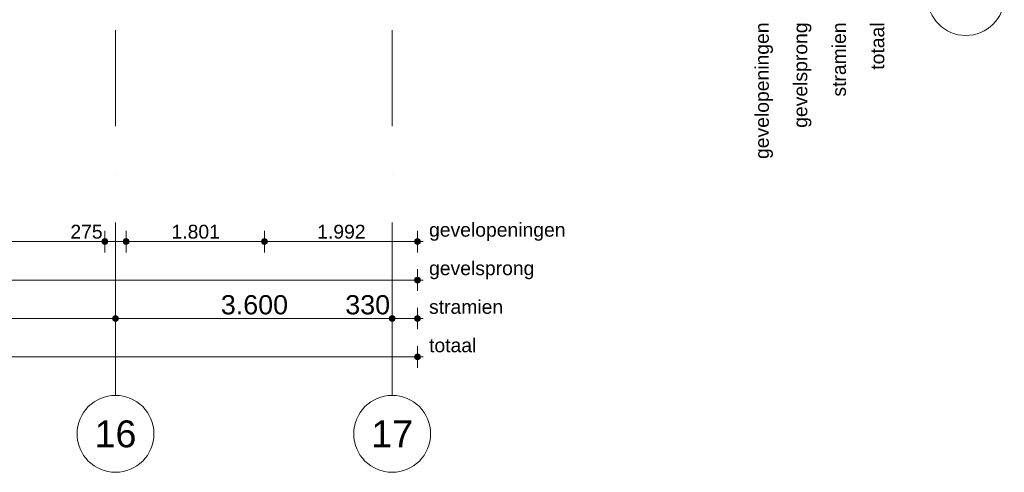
# Model space of a CAD drawing. Header units: millimetres. Extents: x -54205 to 167969, y -3415 to 61516.
# Tile 207 of 239: x 52753 to 65565, y -2884 to 3001. Entities that reach past the tile are written whole.
import ezdxf
from ezdxf.enums import TextEntityAlignment as Align

# ---------------------------------------------------------------- set-up
doc = ezdxf.new("R2010")
doc.units = ezdxf.units.MM
doc.header["$MEASUREMENT"] = 0
doc.linetypes.add('streep-punt', pattern=[2500, 1250, -625, 0, -625])
for name, color, linetype in [('Maatvoering 1_ 100', 7, 'Continuous'), ('Maatvoering 1_ 100 2D arcering', 7, 'Continuous'), ('New_Maatvoering 1_ 100', 7, 'Continuous'), ('New_Maatvoering 1_ 100 2D arcering', 7, 'Continuous'), ('Stramien', 7, 'Continuous')]:
    doc.layers.add(name, color=color, linetype=linetype)
doc.styles.add('GENERATED_STYLE_1', font='arial.ttf')
doc.styles.add('GENERATED_STYLE_2', font='arial.ttf')
doc.dimstyles.new('GENERATED_STYLE__1', dxfattribs={"dimtxt": 250, "dimasz": 142.5, "dimexe": 0.18, "dimexo": 0.0625, "dimgap": 0, "dimtad": 1, "dimtih": 1, "dimtoh": 1, "dimdec": 0, "dimzin": 0, "dimdsep": 46, "dimtxsty": 'GENERATED_STYLE_2', "dimblk": 'ARROWHEAD_11', "dimblk1": 'ARROWHEAD_11', "dimblk2": 'ARROWHEAD_11', "dimcen": 0.09, "dimse1": 1, "dimse2": 1, "dimclrd": 1, "dimclre": 1, "dimclrt": 2, "dimadec": 1, "dimazin": 0, "dimtfac": 1, "dimtdec": 4, "dimtmove": 0, "dimatfit": 3, "dimfxl": 1, "dimtolj": 1, "dimtzin": 0, "dimarcsym": 0})
doc.dimstyles.new('GENERATED_STYLE__2', dxfattribs={"dimtxt": 250, "dimasz": 142.5, "dimexe": 0.18, "dimexo": 0.0625, "dimgap": 0, "dimtad": 1, "dimtih": 1, "dimtoh": 1, "dimdec": 0, "dimzin": 0, "dimdsep": 46, "dimtxsty": 'GENERATED_STYLE_1', "dimblk": 'ARROWHEAD_11', "dimblk1": 'ARROWHEAD_11', "dimblk2": 'ARROWHEAD_11', "dimcen": 0.09, "dimse1": 1, "dimse2": 1, "dimclrd": 2, "dimclre": 2, "dimclrt": 2, "dimadec": 1, "dimazin": 0, "dimtfac": 1, "dimtdec": 4, "dimtmove": 0, "dimatfit": 3, "dimfxl": 1, "dimtolj": 1, "dimtzin": 0, "dimarcsym": 0})
doc.dimstyles.new('GENERATED_STYLE__3', dxfattribs={"dimtxt": 179.999995, "dimasz": 142.5, "dimexe": 0.18, "dimexo": 0.0625, "dimgap": 0, "dimtad": 1, "dimtih": 1, "dimtoh": 1, "dimdec": 0, "dimzin": 0, "dimdsep": 46, "dimtxsty": 'GENERATED_STYLE_1', "dimblk": 'ARROWHEAD_11', "dimblk1": 'ARROWHEAD_11', "dimblk2": 'ARROWHEAD_11', "dimcen": 0.09, "dimse1": 1, "dimse2": 1, "dimclrd": 1, "dimclre": 1, "dimclrt": 2, "dimadec": 1, "dimazin": 0, "dimtfac": 1, "dimtdec": 4, "dimtmove": 0, "dimatfit": 3, "dimfxl": 1, "dimtolj": 1, "dimtzin": 0, "dimarcsym": 0})

# ---------------------------------------------------------------- blocks, each defined once
blk = doc.blocks.new('Standard grid marker')
at = {"layer": 'Stramien', "color": 1, "linetype": 'streep-punt', "lineweight": 0}
for q in [(0, 0), (61400, 0)]:
    blk.add_line((1000, 0), q, dxfattribs=at)
at = {"layer": 'Stramien', "color": 2, "linetype": 'Continuous', "lineweight": 0, "flags": 128}
blk.add_lwpolyline([(0, 0, 1), (-1000, 0, 1)], format="xyb", close=True, dxfattribs=at)
at = {"layer": 'Stramien', "color": 1, "linetype": 'streep-punt', "lineweight": 0}
blk.add_point((1000, 0), dxfattribs=at)
blk.add_point((1000, 0), dxfattribs=at)
at = {"layer": 'Stramien', "color": 2, "lineweight": 0, "style": 'GENERATED_STYLE_1'}
for tag, p in [('AC_MarkerText_1_0', (-245, -80)), ('AC_MarkerText_1_1', (63155, -80))]:
    blk.add_attdef(tag, text='', height=350, rotation=270, dxfattribs=at).set_placement(p, align=Align.TOP_CENTER)
blk = doc.blocks.new('*D1196')
at = {"layer": 'Maatvoering 1_ 100 2D arcering', "linetype": 'Continuous', "lineweight": 0}
for points in [[(-267, -1384), (-265, -1399), (-257, -1411), (-244, -1419), (-230, -1422), (-216, -1419), (-203, -1411), (-195, -1399), (-192, -1384), (-195, -1370), (-203, -1358), (-216, -1350), (-230, -1347), (-244, -1350), (-257, -1358), (-265, -1370)], [(57892, -1384), (57895, -1399), (57903, -1411), (57916, -1419), (57930, -1422), (57944, -1419), (57957, -1411), (57965, -1399), (57967, -1384), (57965, -1370), (57957, -1358), (57944, -1350), (57930, -1347), (57916, -1350), (57903, -1358), (57895, -1370)]]:
    blk.add_hatch(color=1, dxfattribs=at).paths.add_polyline_path(points)
at = {"layer": 'Maatvoering 1_ 100', "color": 1, "linetype": 'Continuous', "lineweight": 0}
for p, q in [((-230, -1347), (-230, -1244)), ((57930, -1347), (57930, -1244)), ((-192, -1384), (57892, -1384)), ((57967, -1384), (58005, -1384)), ((-230, -1525), (-230, -1422)), ((57930, -1525), (57930, -1422))]:
    blk.add_line(p, q, dxfattribs=at)
for centre in [(-230, -1384), (57930, -1384)]:
    blk.add_circle(centre, 37.5, dxfattribs=at)
at = {"layer": 'Maatvoering 1_ 100', "color": 2, "lineweight": 0, "insert": (28326, -1334), "char_height": 250, "attachment_point": 7, "style": 'GENERATED_STYLE_2'}
blk.add_mtext('\\A1;{\\pql;\\fArial|b1|i0|c0|p0;\\W1.000000;58.160}', dxfattribs=at)
blk = doc.blocks.new('ARROWHEAD_11')
at = {"color": 0, "linetype": 'Continuous', "lineweight": 0}
blk.add_line((0, 0), (-1, 0), dxfattribs=at)
at = {"color": 0, "linetype": 'Continuous', "lineweight": 0, "const_width": 0.25, "flags": 128}
blk.add_lwpolyline([(-0.125, 0, 1), (0.125, 0, 1)], format="xyb", close=True, dxfattribs=at)
blk = doc.blocks.new('*D1213')
at = {"layer": 'Maatvoering 1_ 100 2D arcering', "linetype": 'Continuous', "lineweight": 0}
for points in [[(50362, -884), (50365, -899), (50373, -911), (50386, -919), (50400, -922), (50414, -919), (50427, -911), (50435, -899), (50437, -884), (50435, -870), (50427, -858), (50414, -850), (50400, -847), (50386, -850), (50373, -858), (50365, -870)], [(53962, -884), (53965, -899), (53973, -911), (53986, -919), (54000, -922), (54014, -919), (54027, -911), (54035, -899), (54038, -884), (54035, -870), (54027, -858), (54014, -850), (54000, -847), (53986, -850), (53973, -858), (53965, -870)]]:
    blk.add_hatch(color=1, dxfattribs=at).paths.add_polyline_path(points)
at = {"layer": 'Maatvoering 1_ 100', "color": 2, "linetype": 'Continuous', "lineweight": 0}
for p, q in [((50400, -847), (50400, -744)), ((54000, -847), (54000, -744)), ((50437, -884), (53962, -884)), ((50400, -1025), (50400, -922)), ((54000, -1025), (54000, -922))]:
    blk.add_line(p, q, dxfattribs=at)
at = {"layer": 'Maatvoering 1_ 100', "color": 1, "linetype": 'Continuous', "lineweight": 0}
for centre in [(50400, -884), (54000, -884)]:
    blk.add_circle(centre, 37.5, dxfattribs=at)
at = {"layer": 'Maatvoering 1_ 100', "color": 2, "lineweight": 0, "insert": (51771, -834), "char_height": 250, "attachment_point": 7, "style": 'GENERATED_STYLE_1'}
blk.add_mtext('\\A1;{\\pql;\\fArial|b0|i0|c0|p0;\\W1.000000;3.600}', dxfattribs=at)
blk = doc.blocks.new('*D1214')
at = {"layer": 'Maatvoering 1_ 100 2D arcering', "linetype": 'Continuous', "lineweight": 0}
for points in [[(53962, -884), (53965, -899), (53973, -911), (53986, -919), (54000, -922), (54014, -919), (54027, -911), (54035, -899), (54038, -884), (54035, -870), (54027, -858), (54014, -850), (54000, -847), (53986, -850), (53973, -858), (53965, -870)], [(57562, -884), (57565, -899), (57573, -911), (57586, -919), (57600, -922), (57614, -919), (57627, -911), (57635, -899), (57637, -884), (57635, -870), (57627, -858), (57614, -850), (57600, -847), (57586, -850), (57573, -858), (57565, -870)]]:
    blk.add_hatch(color=1, dxfattribs=at).paths.add_polyline_path(points)
at = {"layer": 'Maatvoering 1_ 100', "color": 2, "linetype": 'Continuous', "lineweight": 0}
for p, q in [((54000, -847), (54000, -744)), ((57600, -847), (57600, -744)), ((54038, -884), (57562, -884)), ((54000, -1025), (54000, -922)), ((57600, -1025), (57600, -922))]:
    blk.add_line(p, q, dxfattribs=at)
at = {"layer": 'Maatvoering 1_ 100', "color": 1, "linetype": 'Continuous', "lineweight": 0}
for centre in [(54000, -884), (57600, -884)]:
    blk.add_circle(centre, 37.5, dxfattribs=at)
at = {"layer": 'Maatvoering 1_ 100', "color": 2, "lineweight": 0, "char_height": 250, "attachment_point": 7, "style": 'GENERATED_STYLE_1'}
for s, insert in [('\\A1;{\\pql;\\fArial|b0|i0|c0|p0;\\W1.000000;3.600}', (55371, -834)), ('\\A1;{\\pql;\\fArial|b0|i0|c0|p0;\\W1.000000;330}', (56990, -834))]:
    blk.add_mtext(s, dxfattribs=dict(at, insert=insert))
blk = doc.blocks.new('*D1215')
at = {"layer": 'Maatvoering 1_ 100 2D arcering', "linetype": 'Continuous', "lineweight": 0}
for points in [[(57562, -884), (57565, -899), (57573, -911), (57586, -919), (57600, -922), (57614, -919), (57627, -911), (57635, -899), (57637, -884), (57635, -870), (57627, -858), (57614, -850), (57600, -847), (57586, -850), (57573, -858), (57565, -870)], [(57892, -884), (57895, -899), (57903, -911), (57916, -919), (57930, -922), (57944, -919), (57957, -911), (57965, -899), (57967, -884), (57965, -870), (57957, -858), (57944, -850), (57930, -847), (57916, -850), (57903, -858), (57895, -870)]]:
    blk.add_hatch(color=1, dxfattribs=at).paths.add_polyline_path(points)
at = {"layer": 'Maatvoering 1_ 100', "color": 2, "linetype": 'Continuous', "lineweight": 0}
for p, q in [((57600, -847), (57600, -744)), ((57930, -847), (57930, -744)), ((57637, -884), (57892, -884)), ((57967, -884), (58005, -884)), ((57600, -1025), (57600, -922)), ((57930, -1025), (57930, -922))]:
    blk.add_line(p, q, dxfattribs=at)
at = {"layer": 'Maatvoering 1_ 100', "color": 1, "linetype": 'Continuous', "lineweight": 0}
for centre in [(57600, -884), (57930, -884)]:
    blk.add_circle(centre, 37.5, dxfattribs=at)
blk = doc.blocks.new('*D1218')
at = {"layer": 'New_Maatvoering 1_ 100 2D arcering', "linetype": 'Continuous', "lineweight": 0}
for points in [[(32638, -384), (32641, -399), (32649, -411), (32661, -419), (32675, -422), (32690, -419), (32702, -411), (32710, -399), (32713, -384), (32710, -370), (32702, -358), (32690, -350), (32675, -347), (32661, -350), (32649, -358), (32641, -370)], [(57892, -384), (57895, -399), (57903, -411), (57916, -419), (57930, -422), (57944, -419), (57957, -411), (57965, -399), (57967, -384), (57965, -370), (57957, -358), (57944, -350), (57930, -347), (57916, -350), (57903, -358), (57895, -370)]]:
    blk.add_hatch(color=1, dxfattribs=at).paths.add_polyline_path(points)
at = {"layer": 'New_Maatvoering 1_ 100', "color": 1, "linetype": 'Continuous', "lineweight": 0}
for p, q in [((32675, -347), (32675, -244)), ((57930, -347), (57930, -244)), ((32713, -384), (57892, -384)), ((57967, -384), (58005, -384)), ((32675, -525), (32675, -422)), ((57930, -525), (57930, -422))]:
    blk.add_line(p, q, dxfattribs=at)
for centre in [(32675, -384), (57930, -384)]:
    blk.add_circle(centre, 37.5, dxfattribs=at)
at = {"layer": 'New_Maatvoering 1_ 100', "color": 2, "lineweight": 0, "insert": (44925, -348), "char_height": 180, "attachment_point": 7, "style": 'GENERATED_STYLE_1'}
blk.add_mtext('\\A1;{\\pql;\\fArial|b0|i0|c0|p0;\\W1.000000;25.255}', dxfattribs=at)
blk = doc.blocks.new('*D1249')
at = {"layer": 'New_Maatvoering 1_ 100 2D arcering', "linetype": 'Continuous', "lineweight": 0}
for points in [[(50500, 116), (50503, 101), (50511, 89), (50523, 81), (50538, 78), (50552, 81), (50564, 89), (50572, 101), (50575, 116), (50572, 130), (50564, 142), (50552, 150), (50538, 153), (50523, 150), (50511, 142), (50503, 130)], [(53825, 116), (53828, 101), (53836, 89), (53848, 81), (53862, 78), (53877, 81), (53889, 89), (53897, 101), (53900, 116), (53897, 130), (53889, 142), (53877, 150), (53862, 153), (53848, 150), (53836, 142), (53828, 130)]]:
    blk.add_hatch(color=1, dxfattribs=at).paths.add_polyline_path(points)
at = {"layer": 'New_Maatvoering 1_ 100', "color": 1, "linetype": 'Continuous', "lineweight": 0}
for p, q in [((50538, 153), (50538, 256)), ((53862, 153), (53862, 256)), ((50538, -25), (50538, 78)), ((50575, 116), (53825, 116)), ((53862, -25), (53862, 78))]:
    blk.add_line(p, q, dxfattribs=at)
for centre in [(50538, 116), (53862, 116)]:
    blk.add_circle(centre, 37.5, dxfattribs=at)
at = {"layer": 'New_Maatvoering 1_ 100', "color": 2, "lineweight": 0, "char_height": 180, "attachment_point": 7, "style": 'GENERATED_STYLE_1'}
for s, insert in [('\\A1;{\\pql;\\fArial|b0|i0|c0|p0;\\W1.000000;3.325}', (51891, 152)), ('\\A1;{\\pql;\\fArial|b0|i0|c0|p0;\\W1.000000;275}', (53413, 152))]:
    blk.add_mtext(s, dxfattribs=dict(at, insert=insert))
blk = doc.blocks.new('*D1250')
at = {"layer": 'New_Maatvoering 1_ 100 2D arcering', "linetype": 'Continuous', "lineweight": 0}
for points in [[(53825, 116), (53828, 101), (53836, 89), (53848, 81), (53862, 78), (53877, 81), (53889, 89), (53897, 101), (53900, 116), (53897, 130), (53889, 142), (53877, 150), (53862, 153), (53848, 150), (53836, 142), (53828, 130)], [(54100, 116), (54103, 101), (54111, 89), (54123, 81), (54137, 78), (54152, 81), (54164, 89), (54172, 101), (54175, 116), (54172, 130), (54164, 142), (54152, 150), (54137, 153), (54123, 150), (54111, 142), (54103, 130)]]:
    blk.add_hatch(color=1, dxfattribs=at).paths.add_polyline_path(points)
at = {"layer": 'New_Maatvoering 1_ 100', "color": 1, "linetype": 'Continuous', "lineweight": 0}
for p, q in [((53862, 153), (53862, 256)), ((54137, 153), (54137, 256)), ((53862, -25), (53862, 78)), ((53900, 116), (54100, 116)), ((54137, -25), (54137, 78))]:
    blk.add_line(p, q, dxfattribs=at)
for centre in [(53862, 116), (54137, 116)]:
    blk.add_circle(centre, 37.5, dxfattribs=at)
blk = doc.blocks.new('*D1251')
at = {"layer": 'New_Maatvoering 1_ 100 2D arcering', "linetype": 'Continuous', "lineweight": 0}
for points in [[(54100, 116), (54103, 101), (54111, 89), (54123, 81), (54137, 78), (54152, 81), (54164, 89), (54172, 101), (54175, 116), (54172, 130), (54164, 142), (54152, 150), (54137, 153), (54123, 150), (54111, 142), (54103, 130)], [(55901, 116), (55904, 101), (55912, 89), (55924, 81), (55938, 78), (55953, 81), (55965, 89), (55973, 101), (55976, 116), (55973, 130), (55965, 142), (55953, 150), (55938, 153), (55924, 150), (55912, 142), (55904, 130)]]:
    blk.add_hatch(color=1, dxfattribs=at).paths.add_polyline_path(points)
at = {"layer": 'New_Maatvoering 1_ 100', "color": 1, "linetype": 'Continuous', "lineweight": 0}
for p, q in [((54137, 153), (54137, 256)), ((55938, 153), (55938, 256)), ((54137, -25), (54137, 78)), ((54175, 116), (55901, 116)), ((55938, -25), (55938, 78))]:
    blk.add_line(p, q, dxfattribs=at)
for centre in [(54137, 116), (55938, 116)]:
    blk.add_circle(centre, 37.5, dxfattribs=at)
at = {"layer": 'New_Maatvoering 1_ 100', "color": 2, "lineweight": 0, "insert": (54729, 152), "char_height": 180, "attachment_point": 7, "style": 'GENERATED_STYLE_1'}
blk.add_mtext('\\A1;{\\pql;\\fArial|b0|i0|c0|p0;\\W1.000000;1.801}', dxfattribs=at)
blk = doc.blocks.new('*D1252')
at = {"layer": 'New_Maatvoering 1_ 100 2D arcering', "linetype": 'Continuous', "lineweight": 0}
for points in [[(55901, 116), (55904, 101), (55912, 89), (55924, 81), (55938, 78), (55953, 81), (55965, 89), (55973, 101), (55976, 116), (55973, 130), (55965, 142), (55953, 150), (55938, 153), (55924, 150), (55912, 142), (55904, 130)], [(57892, 116), (57895, 101), (57903, 89), (57916, 81), (57930, 78), (57944, 81), (57957, 89), (57965, 101), (57967, 116), (57965, 130), (57957, 142), (57944, 150), (57930, 153), (57916, 150), (57903, 142), (57895, 130)]]:
    blk.add_hatch(color=1, dxfattribs=at).paths.add_polyline_path(points)
at = {"layer": 'New_Maatvoering 1_ 100', "color": 1, "linetype": 'Continuous', "lineweight": 0}
for p, q in [((55938, 153), (55938, 256)), ((57930, 153), (57930, 256)), ((55938, -25), (55938, 78)), ((55976, 116), (57892, 116)), ((57930, -25), (57930, 78)), ((57967, 116), (58005, 116))]:
    blk.add_line(p, q, dxfattribs=at)
for centre in [(55938, 116), (57930, 116)]:
    blk.add_circle(centre, 37.5, dxfattribs=at)
at = {"layer": 'New_Maatvoering 1_ 100', "color": 2, "lineweight": 0, "insert": (56625, 152), "char_height": 180, "attachment_point": 7, "style": 'GENERATED_STYLE_1'}
blk.add_mtext('\\A1;{\\pql;\\fArial|b0|i0|c0|p0;\\W1.000000;1.992}', dxfattribs=at)
blk = doc.blocks.new('Standard grid marker_8')
at = {"layer": 'Stramien', "color": 2, "linetype": 'Continuous', "lineweight": 0, "flags": 128}
blk.add_lwpolyline([(71774, 0, 1), (70774, 0, 1)], format="xyb", close=True, dxfattribs=at)
at = {"layer": 'Stramien', "color": 2, "lineweight": 0, "style": 'GENERATED_STYLE_1'}
for tag, p in [('AC_MarkerText_1_0', (-500, 175)), ('AC_MarkerText_1_1', (71274, 175))]:
    blk.add_attdef(tag, text='', height=350, dxfattribs=at).set_placement(p, align=Align.TOP_CENTER)

msp = doc.modelspace()

# ---------------------------------------------------------------- block references
at = {"layer": 'Stramien', "color": 1, "linetype": 'Continuous', "lineweight": 0}
ref = msp.add_blockref('Standard grid marker', (54000, -1884.3), dxfattribs=dict(at, zscale=1000, rotation=90))
ref.add_attrib('AC_MarkerText_1', '16', dxfattribs={"color": 2, "lineweight": 0, "height": 350, "rotation": 360, "style": 'GENERATED_STYLE_1'}).set_placement((54000, -2209.3), align=Align.TOP_CENTER)
ref = msp.add_blockref('Standard grid marker', (57600, -1884.3), dxfattribs=dict(at, zscale=1000, rotation=90))
ref.add_attrib('AC_MarkerText_1', '17', dxfattribs={"color": 2, "lineweight": 0, "height": 350, "rotation": 360, "style": 'GENERATED_STYLE_1'}).set_placement((57600, -2209.3), align=Align.TOP_CENTER)
at = {"layer": 'Stramien', "color": 1, "linetype": 'Continuous', "lineweight": 0, "zscale": 1000}
msp.add_blockref('Standard grid marker_8', (-6208.9, 3295.9), dxfattribs=at)

# ---------------------------------------------------------------- texts
at = {"layer": 'Maatvoering 1_ 100', "color": 2, "linetype": 'Continuous', "lineweight": 0, "char_height": 180, "attachment_point": 9, "rotation": 90, "style": 'GENERATED_STYLE_1'}
for s, insert in [('\\A1;{\\pqr;\\fArial|b0|i0|c0|p0;\\W1.000000;totaal}', (64006.2, 2965.7)), ('\\A1;{\\pqr;\\fArial|b0|i0|c0|p0;\\W1.000000;stramien}', (63506.2, 2965.7))]:
    msp.add_mtext(s, dxfattribs=dict(at, insert=insert))
at = {"layer": 'Maatvoering 1_ 100', "color": 2, "linetype": 'Continuous', "lineweight": 0, "char_height": 180, "attachment_point": 7, "style": 'GENERATED_STYLE_1'}
for s, insert in [('\\A1;{\\pql;\\fArial|b0|i0|c0|p0;\\W1.000000;stramien}', (58080, -825.5)), ('\\A1;{\\pql;\\fArial|b0|i0|c0|p0;\\W1.000000;totaal}', (58080, -1325.5))]:
    msp.add_mtext(s, dxfattribs=dict(at, insert=insert))
at = {"layer": 'New_Maatvoering 1_ 100', "color": 2, "linetype": 'Continuous', "lineweight": 0, "char_height": 180, "attachment_point": 9, "rotation": 90, "style": 'GENERATED_STYLE_1'}
for s, insert in [('\\A1;{\\pqr;\\fArial|b0|i0|c0|p0;\\W1.000000;gevelsprong}', (63055.2, 2965.7)), ('\\A1;{\\pqr;\\fArial|b0|i0|c0|p0;\\W1.000000;gevel\\fArial|b0|i0|c0|p0;\\W1.000000;openingen}', (62555.3, 2965.7))]:
    msp.add_mtext(s, dxfattribs=dict(at, insert=insert))
at = {"layer": 'New_Maatvoering 1_ 100', "color": 2, "linetype": 'Continuous', "lineweight": 0, "char_height": 180, "attachment_point": 7, "style": 'GENERATED_STYLE_1'}
for s, insert in [('\\A1;{\\pql;\\fArial|b0|i0|c0|p0;\\W1.000000;gevel\\fArial|b0|i0|c0|p0;\\W1.000000;openingen}', (58080, 125.4)), ('\\A1;{\\pql;\\fArial|b0|i0|c0|p0;\\W1.000000;gevelsprong}', (58080, -374.5))]:
    msp.add_mtext(s, dxfattribs=dict(at, insert=insert))

# ---------------------------------------------------------------- dimensions: what is measured, and where the dimension line sits
at = {"layer": 'Maatvoering 1_ 100', "color": 1, "linetype": 'Continuous', "lineweight": 0}
dim = msp.add_linear_dim(base=(57930, -1384.3), p1=(-230, 3115.7), p2=(57930, 10660.9), dimstyle='GENERATED_STYLE__1', dxfattribs=at)
dim.commit()
dim.dimension.update_dxf_attribs({"geometry": '*D1196', "text_midpoint": (28839.6, -1209.3), "dimtype": 160})
at = {"layer": 'Maatvoering 1_ 100', "color": 2, "linetype": 'Continuous', "lineweight": 0}
for base, p1, p2, picture, middle in [((57930, -884.3), (57600, -1884.3), (57930, 10660.9), '*D1215', (57275.8, -709.3)), ((54000, -884.3), (50400, 6622.5), (54000, 1631.6), '*D1213', (52189.8, -709.3)), ((57600, -884.3), (54000, 1631.6), (57600, -1884.3), '*D1214', (55789.8, -709.3))]:
    dim = msp.add_linear_dim(base=base, p1=p1, p2=p2, dimstyle='GENERATED_STYLE__2', dxfattribs=at)
    dim.commit()
    dim.dimension.update_dxf_attribs({"geometry": picture, "text_midpoint": middle, "dimtype": 160})
at = {"layer": 'New_Maatvoering 1_ 100', "color": 1, "linetype": 'Continuous', "lineweight": 0}
for base, p1, p2, picture, middle in [((57930, -384.3078), (32675.4703, 10660.9124), (57930, 10660.9124), '*D1218', (45295.2264, -258.3078)), ((53862.5, 115.7), (50537.5, 10730.9), (53862.5, 10730.9), '*D1249', (52192.6, 241.7)), ((54137.5, 115.7), (53862.5, 10730.9), (54137.5, 10730.9), '*D1250', (53618.6, 241.7)), ((55938.2, 115.7), (54137.5, 10730.9), (55938.2, 10660.9), '*D1251', (55030.5, 241.7)), ((57930, 115.7), (55938.2, 10660.9), (57930, 10660.9), '*D1252', (56926.7, 241.7))]:
    dim = msp.add_linear_dim(base=base, p1=p1, p2=p2, dimstyle='GENERATED_STYLE__3', dxfattribs=at)
    dim.commit()
    dim.dimension.update_dxf_attribs({"geometry": picture, "text_midpoint": middle, "dimtype": 160})

doc.saveas('drawing.dxf')
